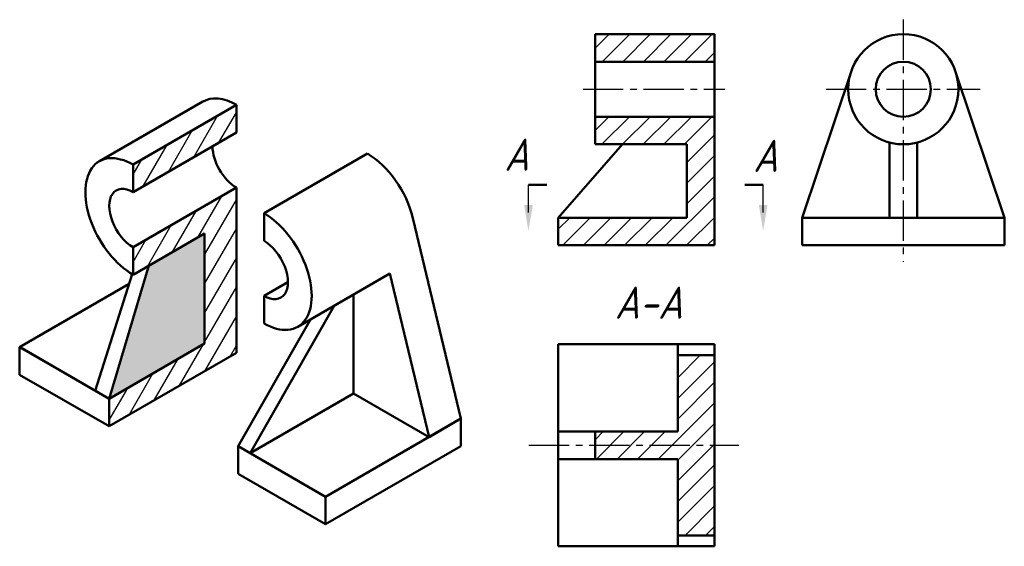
# Model space of a CAD drawing. Header units: millimetres. Extents: x 1131 to 1238, y 150 to 207.
import ezdxf

# ---------------------------------------------------------------- set-up
doc = ezdxf.new("R2010")
doc.units = ezdxf.units.MM
doc.header["$LTSCALE"] = 0.46
doc.linetypes.add('CENTER2', pattern=[28.575, 19.05, -3.175, 3.175, -3.175])
doc.layers.add('剖面线层', color=7, linetype='Continuous')
doc.layers.add('尺寸层', color=221, linetype='Continuous')
for name, color, linetype, lineweight in [('文字层', 227, 'Continuous', 20), ('点画线层', 3, 'CENTER2', 25), ('粗实线层', 7, 'Continuous', 50)]:
    doc.layers.add(name, color=color, linetype=linetype, lineweight=lineweight)
doc.styles.add('工程斜体', font='gbeitc.shx', dxfattribs={"bigfont": 'gbcbig.shx'})

# ---------------------------------------------------------------- blocks, each defined once
blk = doc.blocks.new('fg')
at = {"layer": '剖面线层', "ltscale": 0.5}
h = blk.add_hatch(dxfattribs=at)
h.set_pattern_fill('ANSI31', color=256, scale=0.5, style=0)
h.set_pattern_definition([(45, (-1150.6783, -184.1161), (-1.122532, 1.122532), [])])
h.paths.add_polyline_path([(55.51, 18.71), (55.51, 21.71), (42.51, 21.71), (42.51, 18.71)])
h.paths.add_polyline_path([(55.51, 12.71), (42.51, 12.71), (42.51, 9.71), (52.51, 9.71), (52.51, 1.71), (38.51, 1.71), (38.51, -1.29), (55.51, -1.29)])
h.paths.add_polyline_path([(51.51, -21.57), (42.51, -21.57), (42.51, -24.57), (51.51, -24.57), (51.51, -32.88), (55.51, -32.88), (55.51, -13.26), (51.51, -13.26)])
h = blk.add_hatch(dxfattribs=at)
h.set_pattern_fill('ANSI31', scale=0.5, angle=15, style=0)
h.set_pattern_definition([(60, (-1137.3179, -183.8594), (-1.3748153, 0.79375), [])])
h.paths.add_polyline_path([(3.46, 11), (3.46, 14), (-7.79, 7.5), (-7.79, 4.5)])
h.paths.add_polyline_path([(-7.79, -1.5), (-7.79, -4.5), (0, 0), (0, -12), (-10.39, -18), (-10.39, -21), (3.46, -13), (3.46, -10), (3.46, 5)])
h = blk.add_hatch(color=256, dxfattribs=at)
h.set_gradient(color1=(0, 0, 255), one_color=1, tint=1, name='INVCURVED')
h.paths.add_polyline_path([(-10.39, -18), (0, -12), (0, 0), (-6.06, -3.5)])
at = {"layer": '尺寸层', "color": 7, "ltscale": 0.5}
for points in [[(35.26, 2.29), (35.26, 5.29)], [(60.82, 2.29), (60.82, 5.29)]]:
    blk.add_lwpolyline(points, dxfattribs=at)
for points in [[(35.73, 3.09), (35.26, 0.29), (34.79, 3.09)], [(61.28, 3.09), (60.82, 0.29), (60.35, 3.09)]]:
    blk.add_solid(points, dxfattribs=at)
at = {"layer": '点画线层', "color": 7, "ltscale": 0.5}
for p, q in [((76.08, 23.29), (76.08, -3.08)), ((41.21, 15.71), (56.63, 15.71)), ((67.67, 15.71), (84.45, 15.71)), ((35.31, -23.07), (58.18, -23.07))]:
    blk.add_line(p, q, dxfattribs=at)
at = {"layer": '粗实线层', "color": 7, "ltscale": 0.5}
for p, q in [((55.51, 21.71), (42.51, 21.71)), ((42.51, 21.71), (42.51, 9.71)), ((55.51, -1.29), (55.51, 21.71)), ((55.51, 18.71), (42.51, 18.71)), ((65.08, 1.71), (70.39, 17.61)), ((87.08, 1.71), (81.77, 17.61)), ((-11.45, 7.87), (-0.19, 14.37)), ((-7.79, 7.5), (3.46, 14)), ((3.46, 14), (3.46, 11)), ((55.51, 12.71), (42.51, 12.71)), ((3.46, 11), (-7.79, 4.5)), ((45.51, 9.71), (38.51, 1.71)), ((42.51, 9.71), (52.51, 9.71)), ((52.51, 1.71), (52.51, 9.71)), ((74.58, 1.71), (74.58, 9.9)), ((77.58, 9.9), (77.58, 1.71)), ((6.47, 2.2), (17.73, 8.7)), ((-7.79, 7.5), (-7.79, 4.5)), ((3.46, 5), (-7.79, -1.5)), ((3.46, 5), (3.46, -13)), ((37.26, 5.29), (35.26, 5.29)), ((58.82, 5.29), (60.82, 5.29)), ((6.47, -0.8), (6.47, 2.2)), ((6.47, 2.2), (6.47, -0.8)), ((27.9, -20.17), (22.67, 1.68)), ((38.51, -1.29), (38.51, 1.71)), ((38.51, 1.71), (52.51, 1.71)), ((87.08, 1.71), (65.08, 1.71)), ((65.08, 1.71), (65.08, -1.29)), ((87.08, -1.29), (87.08, 1.71)), ((-7.79, -4.5), (0, 0)), ((0, 0), (-6.06, -3.5)), ((0, -12), (0, 0)), ((-7.79, -1.5), (-7.79, -4.5)), ((38.51, -1.29), (55.51, -1.29)), ((65.08, -1.29), (87.08, -1.29)), ((-6.06, -3.5), (-10.39, -18)), ((-7.9, -4.44), (-11.91, -17.13)), ((6.47, -6.8), (9.07, -5.3)), ((10.14, -10.16), (20.18, -4.37)), ((24.44, -22.17), (20.18, -4.37)), ((-20.14, -12.38), (-8.23, -5.5)), ((6.47, -6.8), (6.47, -9.8)), ((16.21, -17.42), (16.21, -6.65)), ((14.11, -7.87), (4.95, -23.92)), ((11.54, -9.36), (3.65, -23.17)), ((3.46, -13), (3.46, -10)), ((-10.39, -18), (-20.14, -12.38)), ((-20.14, -15.38), (-20.14, -12.38)), ((-10.39, -18), (-19.92, -12.5)), ((-10.39, -18), (0, -12)), ((55.51, -12.07), (38.51, -12.07)), ((38.51, -12.07), (38.51, -34.07)), ((51.51, -12.07), (51.51, -21.57)), ((55.51, -34.07), (55.51, -12.07)), ((3.46, -13), (-10.39, -21)), ((55.51, -13.26), (51.51, -13.26)), ((-10.39, -21), (-20.14, -15.38)), ((-11.91, -17.13), (-10.61, -17.88)), ((-10.39, -21), (-10.39, -18)), ((4.95, -23.92), (16.21, -17.42)), ((16.21, -17.42), (10.15, -20.92)), ((16.21, -17.42), (10.15, -20.92)), ((24.44, -22.17), (16.21, -17.42)), ((13.18, -28.67), (27.9, -20.17)), ((27.9, -20.17), (24.44, -22.17)), ((27.9, -23.17), (27.9, -20.17)), ((51.51, -21.57), (38.51, -21.57)), ((42.51, -21.57), (42.51, -24.57)), ((13.18, -28.67), (3.65, -23.17)), ((3.65, -26.17), (3.65, -23.17)), ((13.18, -31.67), (27.9, -23.17)), ((51.51, -24.57), (38.51, -24.57)), ((51.51, -24.57), (51.51, -34.07)), ((13.18, -31.67), (3.65, -26.17)), ((13.18, -31.67), (13.18, -28.67)), ((55.51, -32.88), (51.51, -32.88)), ((38.51, -34.07), (55.51, -34.07))]:
    blk.add_line(p, q, dxfattribs=at)
for radius in [6, 3]:
    blk.add_circle((76.08, 15.71), radius, dxfattribs=at)
for centre, major_axis, start_param, end_param in [((3.46, 8), (3.67, -6.36), 8.63938, 9.429588), ((-7.79, 1.5), (3.67, -6.36), 2.356194, 5.497787), ((3.46, 8), (1.84, -3.18), 3.926991, 5.497787), ((17.73, 2.7), (3.67, -6.36), 7.378782, 8.63938), ((-7.79, 1.5), (1.84, -3.18), 2.356194, 5.497787), ((6.47, -3.8), (3.67, -6.36), 5.497787, 8.63938), ((6.47, -3.8), (1.84, -3.18), 5.497787, 8.63938)]:
    blk.add_ellipse(centre, major_axis=major_axis, ratio=0.57735, start_param=start_param, end_param=end_param, dxfattribs=at)
at = {"layer": '文字层', "color": 7, "ltscale": 0.5, "char_height": 3.5, "attachment_point": 1, "style": '工程斜体'}
for s, insert, width in [('A', (32.63, 10.33), 4.7358), ('A', (59.73, 10.2), 4.7358), ('A-A', (44.66, -5.79), 6.5813)]:
    blk.add_mtext(s, dxfattribs=dict(at, insert=insert, width=width))

msp = doc.modelspace()

# ---------------------------------------------------------------- block references
at = {"layer": '剖面线层'}
msp.add_blockref('fg', (1150.68, 184.12), dxfattribs=at)

doc.saveas('drawing.dxf')
